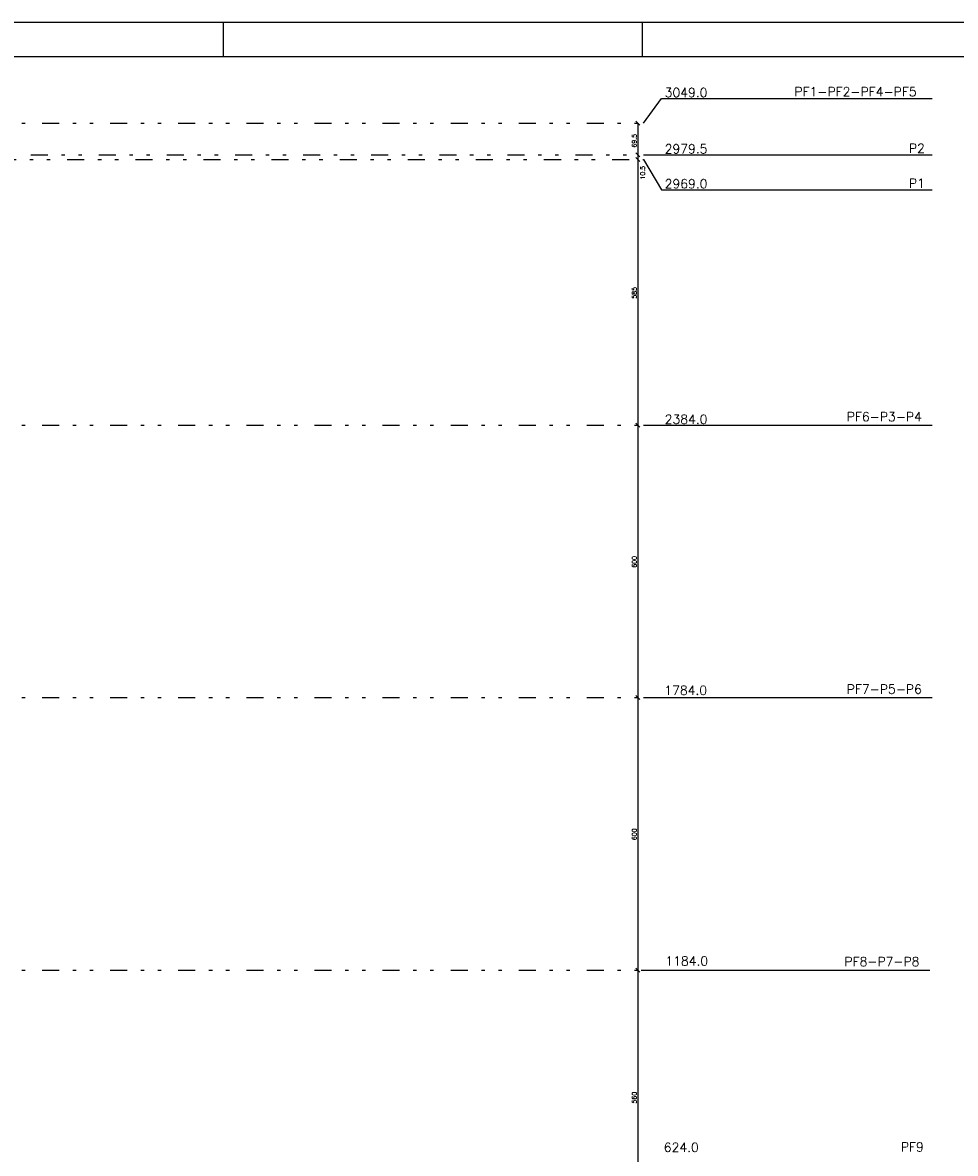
# Model space of a CAD drawing. Extents: x 0 to 116, y 0 to 84.
# Tile 6 of 22: x 27 to 55, y 51 to 84. Entities that reach past the tile are written whole.
import ezdxf

# ---------------------------------------------------------------- set-up
doc = ezdxf.new("R2010")
doc.units = 0
doc.linetypes.add('ESTILO_TQS_0004', pattern=[2, 0.5, -0.4, 0.1, -0.4, 0.1, -0.5])
for name, color, linetype in [('1', 7, 'CONTINUOUS'), ('12', 12, 'CONTINUOUS'), ('2', 2, 'CONTINUOUS')]:
    doc.layers.add(name, color=color, linetype=linetype)
doc.styles.get("Standard").update_dxf_attribs({"font": 'ROMANS.SHX'})

msp = doc.modelspace()

# ---------------------------------------------------------------- linework, layer by layer
at = {"layer": '1', "linetype": 'CONTINUOUS'}
for p, q in [((116, 84.099998), (0, 84.099998)), ((33.299999, 83.099998), (33.299999, 84.099998)), ((45.599998, 83.099998), (45.599998, 84.099998)), ((45.633153, 81.146327), (46.161003, 81.873509)), ((46.161003, 81.873509), (54.107632, 81.873509)), ((45.633153, 80.219553), (46.161003, 80.219553)), ((45.633153, 80.079661), (46.161003, 79.194344)), ((46.161003, 80.219553), (54.107632, 80.219553)), ((46.161003, 79.194344), (54.107632, 79.194344)), ((45.633153, 72.279553), (46.161003, 72.279553)), ((46.161003, 72.279553), (54.107632, 72.279553)), ((45.633153, 64.279553), (46.161003, 64.279553)), ((46.161003, 64.279553), (54.107632, 64.279553)), ((45.564084, 56.279553), (46.091934, 56.279553)), ((46.091934, 56.279553), (54.038563, 56.279553))]:
    msp.add_line(p, q, dxfattribs=at)
at = {"layer": '12', "linetype": 'CONTINUOUS'}
msp.add_lwpolyline([(2.5, 1), (115, 1), (115, 83.099998), (2.5, 83.099998), (2.5, 1)], dxfattribs=at)
at = {"layer": '2', "linetype": 'ESTILO_TQS_0004'}
for p, q in [((5.96776, 81.146327), (45.633153, 81.146327)), ((6.70776, 80.079661), (45.633153, 80.079661)), ((17.634427, 80.219553), (45.633153, 80.219553)), ((5.96776, 72.279553), (45.633153, 72.279553)), ((5.96776, 64.279553), (45.633153, 64.279553)), ((5.96776, 56.279553), (45.633153, 56.279553))]:
    msp.add_line(p, q, dxfattribs=at)
at = {"layer": '2', "linetype": 'CONTINUOUS'}
for p, q in [((45.407561, 81.205253), (45.525412, 81.087402)), ((45.466486, 81.146327), (45.466486, 80.219553)), ((45.466486, 81.146327), (45.466486, 81.146327)), ((45.407561, 80.278479), (45.525412, 80.160628)), ((45.407561, 80.278479), (45.525412, 80.160628)), ((45.407561, 80.138586), (45.525412, 80.020735)), ((45.407561, 80.138586), (45.525412, 80.020735)), ((45.466486, 80.219553), (45.466486, 80.219553)), ((45.466486, 80.219553), (45.466486, 80.079661)), ((45.466486, 80.219553), (45.466486, 80.219553)), ((45.466486, 80.079661), (45.466486, 72.279553)), ((45.466486, 80.079661), (45.466486, 80.079661)), ((45.466486, 80.079661), (45.466486, 80.079661)), ((45.407561, 72.338479), (45.525412, 72.220628)), ((45.407561, 72.338479), (45.525412, 72.220628)), ((45.466486, 72.279553), (45.466486, 72.279553)), ((45.466486, 72.279553), (45.466486, 64.279553)), ((45.466486, 72.279553), (45.466486, 72.279553)), ((45.407561, 64.338479), (45.525412, 64.220628)), ((45.407561, 64.338479), (45.525412, 64.220628)), ((45.466486, 64.279553), (45.466486, 64.279553)), ((45.466486, 64.279553), (45.466486, 56.279553)), ((45.466486, 64.279553), (45.466486, 64.279553)), ((45.407561, 56.338479), (45.525412, 56.220628)), ((45.407561, 56.338479), (45.525412, 56.220628)), ((45.466486, 56.279553), (45.466486, 56.279553)), ((45.466486, 56.279553), (45.466486, 48.812994)), ((45.466486, 56.279553), (45.466486, 56.279553))]:
    msp.add_line(p, q, dxfattribs=at)

# ---------------------------------------------------------------- texts
at = {"layer": '1', "linetype": 'CONTINUOUS'}
for s, p in [('3049.0', (46.252349, 81.913429)), ('PF1-PF2-PF4-PF5', (50.061999, 81.937259)), ('2979.5', (46.252349, 80.259473)), ('P2', (53.425239, 80.275294)), ('2969.0', (46.252349, 79.234264)), ('P1', (53.425239, 79.250085)), ('2384.0', (46.252349, 72.319473)), ('PF6-P3-P4', (51.599782, 72.39418)), ('1784.0', (46.240645, 64.361361)), ('PF7-P5-P6', (51.599782, 64.39418)), ('1184.0', (46.272036, 56.411981)), ('PF8-P7-P8', (51.530713, 56.39418)), ('624.0', (46.225838, 50.939777)), ('PF9', (53.187312, 50.952899))]:
    msp.add_text(s, height=0.266667, dxfattribs=at).set_placement(p)
at = {"layer": '2', "linetype": 'CONTINUOUS'}
for s, p in [('69.5', (45.426486, 80.429607)), ('10.5', (45.671919, 79.492621)), ('585', (45.426486, 75.99294)), ('600', (45.426486, 68.092887)), ('600', (45.426486, 60.092887)), ('560', (45.426486, 52.359607))]:
    msp.add_text(s, height=0.133333, rotation=90, dxfattribs=at).set_placement(p)

doc.saveas('drawing.dxf')
